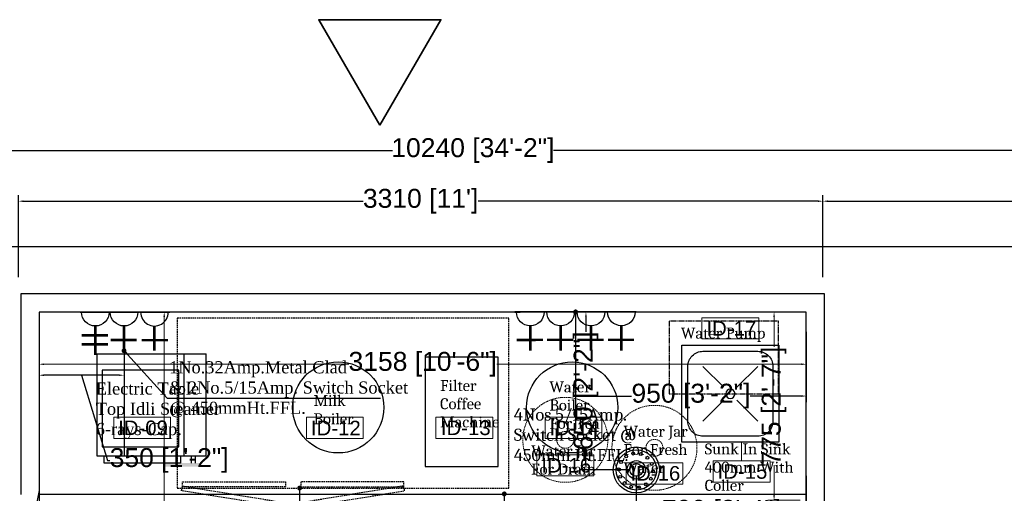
# Model space of a CAD drawing. Header units: millimetres. Extents: x 3351592 to 3400404, y -498420 to -470360.
# Tile 34 of 43: x 3357051 to 3361103, y -480872 to -478921. Entities that reach past the tile are written whole.
import ezdxf

# ---------------------------------------------------------------- set-up
doc = ezdxf.new("R2010")
doc.units = ezdxf.units.MM
doc.header["$LTSCALE"] = 3
doc.header["$MEASUREMENT"] = 0
doc.header["$PDMODE"] = 3
doc.header["$PDSIZE"] = -1
doc.linetypes.add('20220613_T1_Proposed Revised Floor Plans$0$Hidden Line', pattern=[0.3175, 0.211667, -0.105833])
doc.linetypes.add('HIDDEN', pattern=[0.375, 0.25, -0.125])
doc.layers.get('0').update_dxf_attribs({"linetype": 'CONTINUOUS'})
doc.layers.get('Defpoints').update_dxf_attribs({"linetype": 'CONTINUOUS'})
for name, color, linetype in [('A-ANNO-DIMS-30', 7, 'CONTINUOUS'), ('Drainage', 253, 'CONTINUOUS'), ('ELECTRICAL', 7, 'CONTINUOUS'), ('Equip Name', 7, 'CONTINUOUS'), ('Equipment', 5, 'CONTINUOUS'), ('Partition', 1, 'CONTINUOUS')]:
    doc.layers.add(name, color=color, linetype=linetype)
doc.layers.add('Civil-Wall-Text', color=7, linetype='CONTINUOUS', lineweight=0)
doc.layers.add('Equip No.', color=1, linetype='CONTINUOUS', lineweight=15)
doc.styles.add('ARAIL', font='arial.ttf')
doc.styles.add('Arial', font='arial.ttf')
doc.styles.add('ROMANT', font='arial.ttf')
doc.styles.get("Standard").update_dxf_attribs({"font": 'arial.ttf'})
doc.styles.add('style12', font='BOOKOSI.TTF')
doc.dimstyles.new('Copy of TFS-Dim', dxfattribs={"dimtxt": 100, "dimasz": 20, "dimexe": 25, "dimexo": 25, "dimgap": 5, "dimtad": 0, "dimdec": 0, "dimzin": 0, "dimdsep": 32, "dimtxsty": 'Standard', "dimcen": 0.09, "dimclrd": 251, "dimclre": 251, "dimclrt": 251, "dimadec": 0, "dimazin": 0, "dimtfac": 1, "dimtdec": 0, "dimtofl": 0, "dimtmove": 0, "dimatfit": 3, "dimldrblk": 'DOT', "dimfxl": 0, "dimtolj": 1, "dimtzin": 0, "dimlwd": -1, "dimlwe": -1, "dimarcsym": 0})
doc.dimstyles.new('TFS-Dim', dxfattribs={"dimtxt": 78, "dimasz": 20, "dimexe": 25, "dimexo": 25, "dimgap": 5, "dimtad": 0, "dimdec": 0, "dimzin": 0, "dimdsep": 46, "dimtxsty": 'Standard', "dimcen": 0.09, "dimclrd": 251, "dimclre": 251, "dimclrt": 251, "dimadec": 0, "dimazin": 0, "dimtfac": 1, "dimtdec": 0, "dimtofl": 0, "dimtmove": 0, "dimatfit": 3, "dimldrblk": 'DOT', "dimfxl": 0, "dimtolj": 1, "dimtzin": 0, "dimlwd": -1, "dimlwe": -1, "dimarcsym": 0})

# ---------------------------------------------------------------- blocks, each defined once
blk = doc.blocks.new('*D84')
at = {"layer": 'A-ANNO-DIMS-30', "color": 251, "ltscale": 3}
for p, q in [((3357046.3, -479980.7), (3357046.3, -479643.4)), ((3357066.3, -479668.4), (3358464.5, -479668.4)), ((3360336.3, -479668.4), (3358938.1, -479668.4)), ((3360356.3, -479980.7), (3360356.3, -479643.4))]:
    blk.add_line(p, q, dxfattribs=at)
for points in [[(3357066.3, -479665.1), (3357066.3, -479671.7), (3357046.3, -479668.4)], [(3360336.3, -479665.1), (3360336.3, -479671.7), (3360356.3, -479668.4)]]:
    blk.add_solid(points, dxfattribs=at)
at = {"layer": 'Defpoints', "color": 0, "ltscale": 3}
for p in [(3360356.3, -479668.4), (3357046.3, -480005.7), (3360356.3, -480005.7)]:
    blk.add_point(p, dxfattribs=at)
at = {"layer": 'A-ANNO-DIMS-30', "color": 251, "ltscale": 3, "insert": (3358701.3, -479668.4), "char_height": 78, "attachment_point": 5}
blk.add_mtext("\\A1;3310 [11']", dxfattribs=at)
blk = doc.blocks.new('_Dot')
at = {"color": 0, "linetype": 'ByBlock', "lineweight": -2}
blk.add_line((-0.5, 0), (-1, 0), dxfattribs=at)
at = {"color": 0, "linetype": 'ByBlock', "lineweight": 0, "const_width": 0.5}
blk.add_lwpolyline([(-0.25, 0, 1), (0.25, 0, 1)], format="xyb", close=True, dxfattribs=at)
blk = doc.blocks.new('*D85')
at = {"layer": 'A-ANNO-DIMS-30', "color": 251, "ltscale": 3}
for p, q in [((3360356.3, -479980.7), (3360356.3, -479643.4)), ((3360376.3, -479668.4), (3361891.7, -479668.4)), ((3364016.3, -479668.4), (3362500.9, -479668.4)), ((3364036.3, -479980.7), (3364036.3, -479643.4))]:
    blk.add_line(p, q, dxfattribs=at)
for points in [[(3360376.3, -479665.1), (3360376.3, -479671.7), (3360356.3, -479668.4)], [(3364016.3, -479665.1), (3364016.3, -479671.7), (3364036.3, -479668.4)]]:
    blk.add_solid(points, dxfattribs=at)
at = {"layer": 'Defpoints', "color": 0, "ltscale": 3}
for p in [(3364036.3, -479668.4), (3360356.3, -480005.7), (3364036.3, -480005.7)]:
    blk.add_point(p, dxfattribs=at)
at = {"layer": 'A-ANNO-DIMS-30', "color": 251, "ltscale": 3, "insert": (3362196.3, -479668.4), "char_height": 78, "attachment_point": 5}
blk.add_mtext('\\A1;3680 [12\'-3"]', dxfattribs=at)
blk = doc.blocks.new('*D86')
at = {"layer": 'A-ANNO-DIMS-30', "color": 251, "ltscale": 3}
for p, q in [((3353796.3, -479980.7), (3353796.3, -479434.7)), ((3353816.3, -479459.7), (3358585.1, -479459.7)), ((3364016.3, -479459.7), (3359247.5, -479459.7)), ((3364036.3, -479980.7), (3364036.3, -479434.7))]:
    blk.add_line(p, q, dxfattribs=at)
for points in [[(3353816.3, -479456.4), (3353816.3, -479463), (3353796.3, -479459.7)], [(3364016.3, -479456.4), (3364016.3, -479463), (3364036.3, -479459.7)]]:
    blk.add_solid(points, dxfattribs=at)
at = {"layer": 'Defpoints', "color": 0, "ltscale": 3}
for p in [(3353796.3, -479459.7), (3353796.3, -480005.7), (3364036.3, -480005.7)]:
    blk.add_point(p, dxfattribs=at)
at = {"layer": 'A-ANNO-DIMS-30', "color": 251, "ltscale": 3, "insert": (3358916.3, -479459.7), "char_height": 78, "attachment_point": 5}
blk.add_mtext('\\A1;10240 [34\'-2"]', dxfattribs=at)
blk = doc.blocks.new('A$C0ff79fae')
at = {"layer": 'Equipment', "linetype": 'HIDDEN', "ltscale": 8}
for points in [[(433.3, 691.2), (850.6, 759.7), (846.8, 779.4), (429.5, 710.9)], [(1343.7, 691.2), (926.4, 759.7), (930.2, 779.4), (1347.5, 710.9)], [(0, 0), (1365, 0), (1365, 700), (0, 700)], [(433.3, 675), (857.2, 675), (857.2, 695), (433.3, 695)], [(1343.7, 675), (919.8, 675), (919.8, 695), (1343.7, 695)]]:
    blk.add_lwpolyline(points, close=True, dxfattribs=at)
blk = doc.blocks.new('A$C19CD06B7')
at = {"layer": 'Equipment'}
for p, q in [((-405, 420), (-405, 450)), ((-390, 450), (-390, 420)), ((-345, 420), (-345, 450)), ((-345, 450), (-30, 450)), ((-30, 450), (-30, 420)), ((0, 420), (-450, 420)), ((-450, 420), (-450, 0)), ((-360, 420), (-360, 0)), ((0, 0), (0, 420)), ((-337.5, 382.5), (-337.5, 67.5)), ((-22.5, 382.5), (-337.5, 382.5)), ((-22.5, 67.5), (-22.5, 382.5)), ((-337.5, 67.5), (-22.5, 67.5)), ((0, 0), (-450, 0))]:
    blk.add_line(p, q, dxfattribs=at)
blk.add_trace([(-427.5, 450), (-427.5, 465), (-277.5, 450), (-277.5, 465)], dxfattribs=at)
blk = doc.blocks.new('A$C80cee0ee')
at = {"layer": 'Equipment'}
for p, q in [((-26.9, 26.9), (-112.8, 112.8)), ((26.9, 26.9), (112.8, 112.8)), ((-26.9, -26.9), (-112.8, -112.8)), ((26.9, -26.9), (112.8, -112.8))]:
    blk.add_line(p, q, dxfattribs=at)
blk.add_lwpolyline([(-200, -200), (200, -200), (200, 200), (-200, 200)], close=True, dxfattribs=at)
blk.add_lwpolyline([(-112.8, -175), (112.8, -175, 0.414214), (175, -112.8), (175, 112.8, 0.414214), (112.8, 175), (-112.8, 175, 0.414214), (-175, 112.8), (-175, -112.8, 0.414214)], format="xyb", close=True, dxfattribs=at)
blk.add_circle((0, 0), 19, dxfattribs=at)
blk = doc.blocks.new('A$C254D60C6')
at = {"layer": 'ELECTRICAL'}
for points, const_width in [([(0, 131.3), (0, 0)], 12.7), ([(45.9, 131.3), (45.9, 0)], 12.7), ([(161.3, 142.2), (161.3, -9.6)], 8.36), ([(92.3, 67.5), (-53.3, 67.5)], 12.7)]:
    blk.add_lwpolyline(points, dxfattribs=dict(at, const_width=const_width))
blk.add_arc((161.3, 67.5), 69, 90, 270, dxfattribs=at)
blk = doc.blocks.new('A$C21C85089')
at = {"layer": 'ELECTRICAL'}
for points, const_width in [([(-42, 108.5), (43.4, 108.5)], 4.7), ([(0, 69.7), (0, 0)], 7.15), ([(-35.8, 30), (38, 30)], 7.15)]:
    blk.add_lwpolyline(points, dxfattribs=dict(at, const_width=const_width))
blk.add_arc((0, 108.5), 38.8, 180, 0, dxfattribs=at)
blk = doc.blocks.new('*D181')
at = {"layer": 'Defpoints', "color": 0, "ltscale": 3}
for p in [(3357130.9, -480168.6), (3357480.6, -480182.4), (3357130.9, -480385.2)]:
    blk.add_point(p, dxfattribs=at)
at = {"layer": 'ELECTRICAL', "color": 251, "ltscale": 3}
for p, q in [((3357130.9, -480193.6), (3357130.9, -480410.2)), ((3357480.6, -480207.4), (3357480.6, -480410.2)), ((3357460.6, -480385.2), (3357150.9, -480385.2)), ((3357305.8, -480385.2), (3357412.3, -480736.3)), ((3357412.3, -480736.3), (3357422.3, -480736.3))]:
    blk.add_line(p, q, dxfattribs=at)
for points in [[(3357150.9, -480381.9), (3357150.9, -480388.6), (3357130.9, -480385.2)], [(3357460.6, -480381.9), (3357460.6, -480388.6), (3357480.6, -480385.2)]]:
    blk.add_solid(points, dxfattribs=at)
at = {"layer": 'ELECTRICAL', "color": 251, "ltscale": 3, "insert": (3357666.3, -480736.3), "char_height": 78, "attachment_point": 5}
blk.add_mtext('\\A1;350 [1\'-2"]', dxfattribs=at)
blk = doc.blocks.new('100DNT')
at = {"layer": 'Drainage'}
for centre, radius in [((0, 0), 101.6), ((0, 0), 88.9), ((-44.9, 59.2), 6.35), ((-13.9, 72), 6.35), ((19.5, 70), 6.35), ((48.8, 53.7), 6.35), ((-76.6, 2.2), 6.35), ((-67.2, 34.3), 6.35), ((0, 0), 40.9), ((0, 0), 28.2), ((68.1, 26.4), 6.35), ((-71.1, -30.8), 6.35), ((64.2, -38.8), 6.35), ((73.6, -6.6), 6.35), ((-51.8, -58.2), 6.35), ((-22.5, -74.4), 6.35), ((10.9, -76.4), 6.35), ((41.9, -63.7), 6.35)]:
    blk.add_circle(centre, radius, dxfattribs=at)
blk = doc.blocks.new('*D189')
at = {"layer": 'Defpoints', "color": 0, "ltscale": 3}
for p in [(3359381.7, -480125.1), (3359579, -480125.1), (3359588.9, -480775.3)]:
    blk.add_point(p, dxfattribs=at)
at = {"layer": 'Drainage', "color": 251, "ltscale": 3}
for p, q in [((3359554, -480125.1), (3359356.7, -480125.1)), ((3359381.7, -480145.1), (3359381.7, -480206)), ((3359381.7, -480755.3), (3359381.7, -480694.4)), ((3359563.9, -480775.3), (3359356.7, -480775.3))]:
    blk.add_line(p, q, dxfattribs=at)
for points in [[(3359378.3, -480145.1), (3359385, -480145.1), (3359381.7, -480125.1)], [(3359378.3, -480755.3), (3359385, -480755.3), (3359381.7, -480775.3)]]:
    blk.add_solid(points, dxfattribs=at)
at = {"layer": 'Drainage', "color": 251, "ltscale": 3, "insert": (3359381.7, -480450.2), "char_height": 78, "attachment_point": 5, "rotation": 90}
blk.add_mtext('\\A1;650 [2\'-2"]', dxfattribs=at)
blk = doc.blocks.new('*D190')
at = {"layer": 'Defpoints', "color": 0, "ltscale": 3}
for p in [(3359588.9, -480775.3), (3360288.6, -480775.3), (3360288.6, -480949.8)]:
    blk.add_point(p, dxfattribs=at)
at = {"layer": 'Drainage', "color": 251, "ltscale": 3}
for p, q in [((3359588.9, -480800.3), (3359588.9, -480974.8)), ((3360288.6, -480800.3), (3360288.6, -480974.8)), ((3359608.9, -480949.8), (3359695.1, -480949.8)), ((3360268.6, -480949.8), (3360182.5, -480949.8))]:
    blk.add_line(p, q, dxfattribs=at)
for points in [[(3359608.9, -480946.4), (3359608.9, -480953.1), (3359588.9, -480949.8)], [(3360268.6, -480946.4), (3360268.6, -480953.1), (3360288.6, -480949.8)]]:
    blk.add_solid(points, dxfattribs=at)
at = {"layer": 'Drainage', "color": 251, "ltscale": 3, "insert": (3359938.8, -480949.8), "char_height": 78, "attachment_point": 5}
blk.add_mtext('\\A1;700 [2\'-4"]', dxfattribs=at)
blk = doc.blocks.new('*D214')
at = {"layer": 'Civil-Wall-Text', "color": 251, "ltscale": 3}
for p, q in [((3357130.9, -480189.6), (3357130.9, -480365)), ((3360288.6, -480189.9), (3360288.6, -480365)), ((3357150.9, -480340), (3358405.2, -480340)), ((3360268.6, -480340), (3359014.4, -480340))]:
    blk.add_line(p, q, dxfattribs=at)
for points in [[(3357150.9, -480336.7), (3357150.9, -480343.3), (3357130.9, -480340)], [(3360268.6, -480336.7), (3360268.6, -480343.3), (3360288.6, -480340)]]:
    blk.add_solid(points, dxfattribs=at)
at = {"layer": 'Defpoints', "color": 0, "ltscale": 3}
for p in [(3357130.9, -480164.6), (3360288.6, -480164.9), (3360288.6, -480340)]:
    blk.add_point(p, dxfattribs=at)
at = {"layer": 'Civil-Wall-Text', "color": 251, "ltscale": 3, "insert": (3358709.8, -480340), "char_height": 78, "attachment_point": 5}
blk.add_mtext('\\A1;3158 [10\'-6"]', dxfattribs=at)
blk = doc.blocks.new('*D228')
at = {"layer": 'Defpoints', "color": 0, "ltscale": 3}
for p in [(3359338.9, -480182), (3360288.6, -480182), (3360288.6, -480471.1)]:
    blk.add_point(p, dxfattribs=at)
at = {"layer": 'ELECTRICAL', "color": 251, "ltscale": 3}
for p, q in [((3359338.9, -480207), (3359338.9, -480496.1)), ((3360288.6, -480207), (3360288.6, -480496.1)), ((3359358.9, -480471.1), (3359569.7, -480471.1)), ((3360268.6, -480471.1), (3360057.7, -480471.1))]:
    blk.add_line(p, q, dxfattribs=at)
for points in [[(3359358.9, -480467.7), (3359358.9, -480474.4), (3359338.9, -480471.1)], [(3360268.6, -480467.7), (3360268.6, -480474.4), (3360288.6, -480471.1)]]:
    blk.add_solid(points, dxfattribs=at)
at = {"layer": 'ELECTRICAL', "color": 251, "ltscale": 3, "insert": (3359813.7, -480471.1), "char_height": 78, "attachment_point": 5}
blk.add_mtext('\\A1;950 [3\'-2"]', dxfattribs=at)
blk = doc.blocks.new('*D238')
at = {"layer": 'Civil-Wall-Text', "color": 251, "ltscale": 3}
for p, q in [((3360262.6, -480125), (3360130.9, -480125)), ((3360155.9, -480145), (3360155.9, -480268.8)), ((3360155.9, -480880), (3360155.9, -480756.2)), ((3360263.6, -480900), (3360130.9, -480900))]:
    blk.add_line(p, q, dxfattribs=at)
for points in [[(3360152.6, -480145), (3360159.2, -480145), (3360155.9, -480125)], [(3360152.6, -480880), (3360159.2, -480880), (3360155.9, -480900)]]:
    blk.add_solid(points, dxfattribs=at)
at = {"layer": 'Defpoints', "color": 0, "ltscale": 3}
for p in [(3360287.6, -480125), (3360155.9, -480900), (3360288.6, -480900)]:
    blk.add_point(p, dxfattribs=at)
at = {"layer": 'Civil-Wall-Text', "color": 251, "ltscale": 3, "insert": (3360155.9, -480512.5), "char_height": 78, "attachment_point": 5, "rotation": 90}
blk.add_mtext('\\A1;775 [2\'-7"]', dxfattribs=at)
blk = doc.blocks.new('*D241')
at = {"layer": 'Civil-Wall-Text', "color": 251, "ltscale": 3}
for p, q in [((3357842.6, -480125), (3357620.9, -480125)), ((3357645.9, -480145), (3357645.9, -480999.7)), ((3357645.9, -482465), (3357645.9, -481610.3)), ((3357680.9, -482485), (3357620.9, -482485))]:
    blk.add_line(p, q, dxfattribs=at)
for points in [[(3357642.6, -480145), (3357649.2, -480145), (3357645.9, -480125)], [(3357642.6, -482465), (3357649.2, -482465), (3357645.9, -482485)]]:
    blk.add_solid(points, dxfattribs=at)
at = {"layer": 'Defpoints', "color": 0, "ltscale": 3}
for p in [(3357867.6, -480125), (3357645.9, -482485), (3357705.9, -482485)]:
    blk.add_point(p, dxfattribs=at)
at = {"layer": 'Civil-Wall-Text', "color": 251, "ltscale": 3, "insert": (3357645.9, -481305), "char_height": 78, "attachment_point": 5, "rotation": 90}
blk.add_mtext('\\A1;2360 [7\'-10"]', dxfattribs=at)
blk = doc.blocks.new('A$Cae7cd979')
at = {"layer": 'Equipment', "linetype": 'HIDDEN', "lineweight": 0, "ltscale": 7}
for radius in [175, 34.8]:
    blk.add_circle((0, 0), radius, dxfattribs=at)

msp = doc.modelspace()

# ---------------------------------------------------------------- linework, layer by layer
at = {"layer": 'A-ANNO-DIMS-30', "color": 114, "lineweight": 35, "ltscale": 3}
msp.add_lwpolyline([(3358533.2, -479355.7), (3358282.1, -478920.7), (3358784.4, -478920.7)], close=True, dxfattribs=at)
at = {"layer": 'A-ANNO-DIMS-30', "ltscale": 3}
msp.add_lwpolyline([(3353646.3, -479855.7), (3364186.3, -479855.7), (3364186.3, -482585.7), (3353646.3, -482585.7)], close=True, dxfattribs=at)
at = {"layer": 'Equip No.', "color": 1, "ltscale": 3}
msp.add_line((3360022.3, -480738.6), (3360022.3, -480661.7), dxfattribs=at)
at = {"layer": 'Equip No.'}
for points in [[(3359859.2, -480235.6), (3360093, -480235.6), (3360093, -480148.5), (3359859.2, -480148.5)], [(3357438.1, -480645.9), (3357671.9, -480645.9), (3357671.9, -480558.7), (3357438.1, -480558.7)], [(3358231.4, -480645.9), (3358465.2, -480645.9), (3358465.2, -480558.7), (3358231.4, -480558.7)], [(3358764.4, -480645.9), (3358998.2, -480645.9), (3358998.2, -480558.7), (3358764.4, -480558.7)], [(3359213.2, -480645.9), (3359447, -480645.9), (3359447, -480558.7), (3359213.2, -480558.7)], [(3359179.8, -480800.4), (3359413.6, -480800.4), (3359413.6, -480713.3), (3359179.8, -480713.3)], [(3359546.7, -480833.4), (3359780.5, -480833.4), (3359780.5, -480746.2), (3359546.7, -480746.2)], [(3359905.4, -480825.7), (3360139.2, -480825.7), (3360139.2, -480738.6), (3359905.4, -480738.6)]]:
    msp.add_lwpolyline(points, close=True, dxfattribs=at)
at = {"layer": 'Equipment', "color": 32, "lineweight": -3}
msp.add_lwpolyline([(3357130.9, -480874.6), (3360288.6, -480874.9), (3360288.6, -480125), (3357130.9, -480125)], close=True, dxfattribs=at)
at = {"layer": 'Equipment', "linetype": '20220613_T1_Proposed Revised Floor Plans$0$Hidden Line', "ltscale": 6}
msp.add_lwpolyline([(3360174.7, -480462.5), (3360174.7, -480162.5), (3359724.7, -480162.5), (3359724.7, -480462.5)], close=True, dxfattribs=at)
at = {"layer": 'Equipment', "elevation": 23.3}
msp.add_lwpolyline([(3359019.8, -480311), (3358719.8, -480311), (3358719.8, -480761), (3359019.8, -480761)], close=True, dxfattribs=at)
at = {"layer": 'Equipment'}
for centre in [(3358362, -480518), (3359324.8, -480518)]:
    msp.add_circle(centre, 187.6, dxfattribs=at)
at = {"layer": 'Partition'}
msp.add_line((3357130.9, -480860), (3356962.7, -481710), dxfattribs=at)
msp.add_lwpolyline([(3357055.9, -481710), (3357055.9, -482560), (3360363.6, -482560), (3360363.6, -480050), (3357055.9, -480050), (3357055.9, -480876.9)], dxfattribs=at)
msp.add_lwpolyline([(3360288.6, -480125), (3357130.9, -480125), (3357130.9, -482485), (3360288.6, -482485)], close=True, dxfattribs=at)

# ---------------------------------------------------------------- block references
at = {"layer": 'Drainage', "color": 7, "xscale": 0.932804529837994, "yscale": 0.932804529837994, "zscale": 0.932804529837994}
msp.add_blockref('100DNT', (3359588.9, -480775.3), dxfattribs=at)
at = {"layer": 'ELECTRICAL'}
for name, p, xscale, yscale, zscale, rotation in [('A$C254D60C6', (3357306.8, -480258.4), -0.8237140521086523, 0.8237140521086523, 0.8237140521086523, 270), ('A$C21C85089', (3357480.7, -480284.5), -1.464380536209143, 1.464380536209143, 1.464380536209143, 0.03025453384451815), ('A$C21C85089', (3357605.6, -480284.6), 1.464380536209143, 1.464380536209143, 1.464380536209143, 359.9697454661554), ('A$C21C85089', (3359152.5, -480283.7), -1.464380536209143, 1.464380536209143, 1.464380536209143, 0.03025453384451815), ('A$C21C85089', (3359277.5, -480283.6), -1.464380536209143, 1.464380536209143, 1.464380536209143, 0.03025453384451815), ('A$C21C85089', (3359402.5, -480283.6), -1.464380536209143, 1.464380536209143, 1.464380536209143, 0.03025453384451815), ('A$C21C85089', (3359527.5, -480283.5), -1.464380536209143, 1.464380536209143, 1.464380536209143, 0.03025453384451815)]:
    msp.add_blockref(name, p, dxfattribs=dict(at, xscale=xscale, yscale=yscale, zscale=zscale, rotation=rotation))
at = {"layer": 'Equipment', "rotation": 180}
for name, p in [('A$C0ff79fae', (3359064.9, -480150)), ('A$C19CD06B7', (3357368.1, -480297.5))]:
    msp.add_blockref(name, p, dxfattribs=at)
at = {"layer": 'Equipment', "xscale": -1, "rotation": 180}
msp.add_blockref('A$C80cee0ee', (3359976.1, -480461.7), dxfattribs=at)
at = {"layer": 'Equipment', "ltscale": 3, "rotation": 89.99520204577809}
for p in [(3359296.7, -480651.5), (3359663.6, -480684.4)]:
    msp.add_blockref('A$Cae7cd979', p, dxfattribs=at)

# ---------------------------------------------------------------- texts
at = {"layer": 'ELECTRICAL', "color": 7, "char_height": 50, "attachment_point": 1, "style": 'ARAIL'}
for s, insert, width in [('{\\fBookman Old Style|b0|i0|c0|p18;1No.32Amp.Metal Clad\\P& 2No.5/15Amp. Switch Socket @ 450mmHt.FFL.}', (3357666, -480327.6, 0), 1034.917), ('{\\fCambria|b0|i0|c0|p18;4Nos.5/15Amp.\\PSwitch Socket @\\P450mm Ht.FFL.}', (3359085.1, -480522.1, 0), 793.269)]:
    msp.add_mtext(s, dxfattribs=dict(at, insert=insert, width=width))
at = {"layer": 'Equip Name', "char_height": 45, "style": 'ROMANT'}
for s, insert, width, attachment_point in [('{\\fCambria|b0|i0|c0|p18;Water Pump}', (3359772.3, -480189.1), 888.268, 1), ('{\\fCambria|b0|i0|c0|p18;Filter \\PCoffee \\PMachine}', (3358781.3, -480600.7, 23.3), 915.777, 7)]:
    msp.add_mtext(s, dxfattribs=dict(at, insert=insert, width=width, attachment_point=attachment_point))
at = {"layer": 'Equip Name', "color": 0, "insert": (3357364.1, -480648.3, 0), "char_height": 50, "width": 623.888, "attachment_point": 7, "style": 'style12'}
msp.add_mtext('\\A1;Electric Table \\PTop Idli Steamer\\P6-rays-Cap. ', dxfattribs=at)
at = {"layer": 'Equip Name', "char_height": 45, "style": 'ROMANT'}
for s, width, insert, attachment_point in [('{\\fCambria|b0|i0|c0|p18;Water Boiler \\PFor Tea}', 310.076, (3359231.2, -480606.4), 7), ('{\\fCambria|b0|i0|c0|p18;Milk \\PBoiler}', 676.369, (3358260.3, -480587.6), 7), ('{\\fCambria|b0|i0|c0|p18;Water Jar\\PFor Fresh \\PWater}', 888.268, (3359536.2, -480593.7), 1), ('{\\fCambria|b0|i0|c0|p18;Water Jar\\PFor Drain}', 888.268, (3359156.6, -480674.3), 1), ('{\\fCambria|b0|i0|c0|p18;Sunk In Sink\\P400mm With \\PColler}', 888.268, (3359870.4, -480861.9), 7)]:
    msp.add_mtext_dynamic_manual_height_columns(s, width=width, gutter_width=12.5, heights=[0], dxfattribs=dict(at, insert=insert, attachment_point=attachment_point))
at = {"layer": 'Equip No.', "color": 7, "char_height": 60, "attachment_point": 7, "style": 'Arial'}
for s, insert in [('{\\W5.86158;  }ID-17', (3359604.4, -480222.5, 1117.4)), ('{\\W5.86026;  }ID-09', (3357183.3, -480632.8, 1117.4)), ('{\\W5.86817;  }ID-12', (3357976.5, -480632.8, 1117.4)), ('{\\W5.86158;  }ID-13', (3358511.5, -480632.8, 1117.4)), ('{\\W5.86422;  }ID-14', (3358958.4, -480632.8, 1117.4)), ('{\\W5.86202;  }ID-16', (3358924.9, -480787.3, 1117.4)), ('{\\W5.86202;  }ID-16', (3359291.9, -480820.3, 1117.4)), ('{\\W5.85675;  }ID-15', (3359650.6, -480812.6, 1117.4))]:
    msp.add_mtext_dynamic_manual_height_columns(s, width=739.357, gutter_width=15, heights=[46.5], dxfattribs=dict(at, insert=insert))

# ---------------------------------------------------------------- dimensions: what is measured, and where the dimension line sits
at = {"layer": 'A-ANNO-DIMS-30', "color": 1, "ltscale": 3}
for base, p1, p2, picture, middle in [((3353796.3, -479459.7), (3364036.3, -480005.7), (3353796.3, -480005.7), '*D86', (3358916.3, -479459.7)), ((3360356.3, -479668.4), (3357046.3, -480005.7), (3360356.3, -480005.7), '*D84', (3358701.3, -479668.4)), ((3364036.3, -479668.4), (3360356.3, -480005.7), (3364036.3, -480005.7), '*D85', (3362196.3, -479668.4))]:
    dim = msp.add_linear_dim(base=base, p1=p1, p2=p2, dimstyle='TFS-Dim', dxfattribs=at)
    dim.commit()
    dim.dimension.update_dxf_attribs({"geometry": picture, "text_midpoint": middle})
at = {"layer": 'Civil-Wall-Text', "ltscale": 3}
for base, p1, p2, picture, middle in [((3357645.9, -482485), (3357867.6, -480125), (3357705.9, -482485), '*D241', (3357645.9, -481305)), ((3360155.9, -480900), (3360287.6, -480125), (3360288.6, -480900), '*D238', (3360155.9, -480512.5))]:
    dim = msp.add_linear_dim(base=base, p1=p1, p2=p2, angle=90, dimstyle='TFS-Dim', dxfattribs=at)
    dim.commit()
    dim.dimension.update_dxf_attribs({"geometry": picture, "text_midpoint": middle})
dim = msp.add_linear_dim(base=(3360288.6, -480340), p1=(3357130.9, -480164.6), p2=(3360288.6, -480164.9), dimstyle='TFS-Dim', dxfattribs=at)
dim.commit()
dim.dimension.update_dxf_attribs({"geometry": '*D214', "text_midpoint": (3358709.8, -480340)})
at = {"layer": 'Drainage', "color": 1, "ltscale": 3}
dim = msp.add_linear_dim(base=(3359381.7, -480125.1), p1=(3359588.9, -480775.3), p2=(3359579, -480125.1), angle=90, dimstyle='TFS-Dim', dxfattribs=at)
dim.commit()
dim.dimension.update_dxf_attribs({"geometry": '*D189', "text_midpoint": (3359381.7, -480450.2)})
dim = msp.add_linear_dim(base=(3360288.6, -480949.8), p1=(3359588.9, -480775.3), p2=(3360288.6, -480775.3), dimstyle='TFS-Dim', dxfattribs=at)
dim.commit()
dim.dimension.update_dxf_attribs({"geometry": '*D190', "text_midpoint": (3359938.8, -480949.8)})
at = {"layer": 'ELECTRICAL', "color": 1, "ltscale": 3}
dim = msp.add_linear_dim(base=(3357130.9, -480385.2), p1=(3357480.6, -480182.4), p2=(3357130.9, -480168.6), dimstyle='TFS-Dim', override={"dimtmove": 1}, dxfattribs=at)
dim.commit()
dim.dimension.update_dxf_attribs({"geometry": '*D181', "text_midpoint": (3357427.3, -480736.3), "dimtype": 160})
dim = msp.add_linear_dim(base=(3360288.6, -480471.1), p1=(3359338.9, -480182), p2=(3360288.6, -480182), dimstyle='TFS-Dim', override={"dimtmove": 1}, dxfattribs=at)
dim.commit()
dim.dimension.update_dxf_attribs({"geometry": '*D228', "text_midpoint": (3359813.7, -480471.1)})

# ---------------------------------------------------------------- leaders
for points in [[(3359338.9, -480124.4), (3359338.9, -480609.3)], [(3357480.6, -480284.5), (3357480.6, -480719.8)]]:
    msp.add_leader(points, dimstyle='Copy of TFS-Dim', override={"dimgap": 5, "dimtad": 0, "dimfxl": 1.25, "dimfxlon": 1, "dimarcsym": 1}, dxfattribs=at)
at = {"layer": 'ELECTRICAL', "ltscale": 3}
msp.add_leader([(3357480.7, -480284.5), (3357658.7, -480479.9), (3358535.4, -480479.9)], dimstyle='TFS-Dim', override={"dimgap": 5, "dimtad": 0}, dxfattribs=at)
at = {"layer": 'Equip Name', "color": 1, "ltscale": 3}
msp.add_leader([(3358203.2, -480850), (3358203.2, -481009.3), (3358106, -481009.3)], dimstyle='Copy of TFS-Dim', override={"dimgap": 5, "dimtad": 0, "dimfxl": 1.25, "dimfxlon": 1, "dimarcsym": 1}, dxfattribs=at)
at = {"layer": 'Equip Name'}
msp.add_leader([(3359045.5, -480874.2), (3359045.5, -481056.7)], dimstyle='TFS-Dim', dxfattribs=at)

doc.saveas('drawing.dxf')
